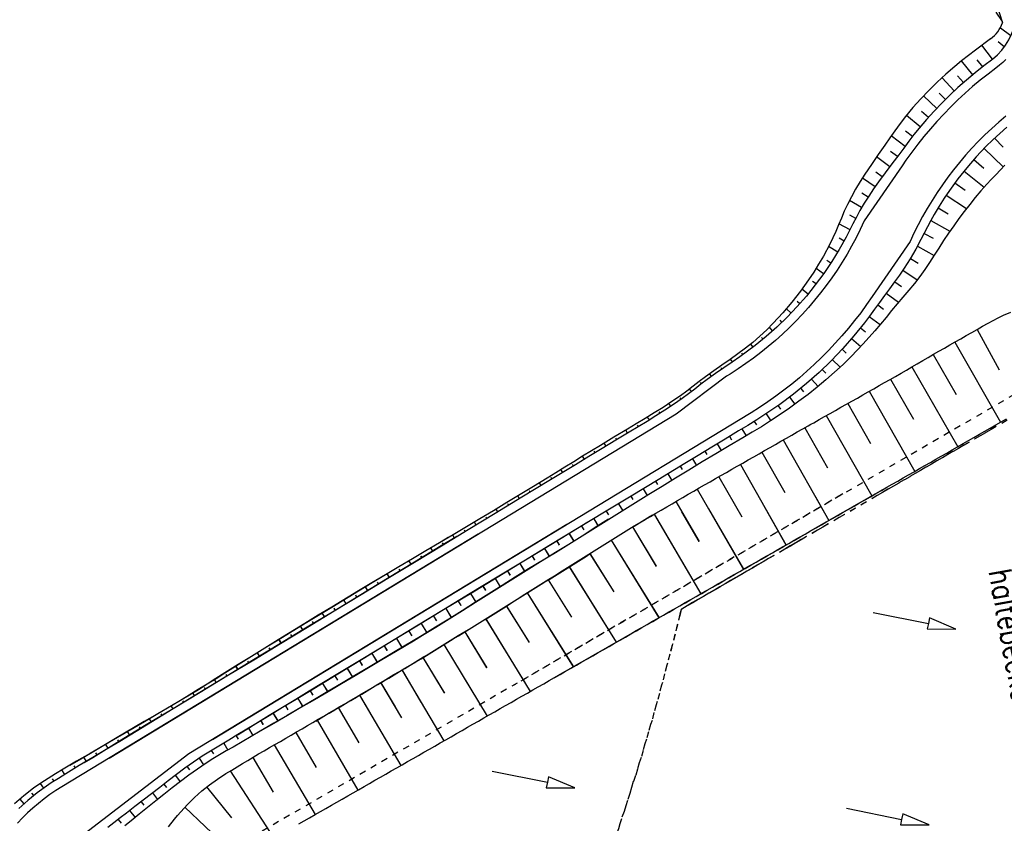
# Model space of a CAD drawing. Extents: x 446005 to 446745, y 447032 to 448234.
# Tile 104 of 127: x 446095 to 446174, y 447791 to 447855. Entities that reach past the tile are written whole.
import ezdxf

# ---------------------------------------------------------------- set-up
doc = ezdxf.new("R2010")
doc.units = 0
doc.header["$LTSCALE"] = 2
doc.header["$MEASUREMENT"] = 0
doc.linetypes.add('ACAD_ISO03W100', pattern=[0.5, 0.25, -0.25])
doc.linetypes.add('AUSGEZOGEN', pattern=[0])
for name, color, linetype in [('DB-Regenrückhaltebecken_903a', 15, 'CONTINUOUS'), ('DB-Wegboeschungen', 15, 'CONTINUOUS'), ('DB-Wegböschungen', 15, 'CONTINUOUS'), ('DB-Wege', 15, 'CONTINUOUS'), ('FBRTOP', 250, 'AUSGEZOGEN'), ('LAERMWAND', 1, 'AUSGEZOGEN')]:
    doc.layers.add(name, color=color, linetype=linetype)
doc.styles.add('ROMANS', font='romans.shx', dxfattribs={"width": 0.8})

msp = doc.modelspace()

# ---------------------------------------------------------------- linework, layer by layer
at = {"layer": 'DB-Regenrückhaltebecken_903a', "linetype": 'Continuous'}
for p, q in [((446171.787, 447829.996), (446173.527, 447826.762)), ((446169.998, 447828.975), (446173.64, 447822.596)), ((446168.283, 447827.993), (446170.111, 447824.807)), ((446166.582, 447827.003), (446170.232, 447820.643)), ((446164.883, 447826.027), (446166.7, 447822.844)), ((446163.178, 447825.061), (446166.802, 447818.678)), ((446161.466, 447824.091), (446163.28, 447820.895)), ((446159.753, 447823.12), (446163.387, 447816.721)), ((446158.038, 447822.155), (446159.859, 447818.949)), ((446156.329, 447821.18), (446159.972, 447814.765)), ((446154.619, 447820.206), (446156.441, 447816.996)), ((446152.909, 447819.231), (446156.557, 447812.808)), ((446151.192, 447818.253), (446153.024, 447815.043)), ((446149.47, 447817.265), (446153.163, 447810.863)), ((446163.161, 447817.107), (446163.376, 447816.728)), ((446147.754, 447816.269), (446149.612, 447813.081)), ((446154.643, 447816.167), (446156.545, 447812.816)), ((446158.902, 447816.637), (446159.961, 447814.772)), ((446146.051, 447815.266), (446149.77, 447808.919)), ((446148.221, 447815.458), (446149.601, 447813.09)), ((446150.37, 447815.695), (446153.152, 447810.872)), ((446152.511, 447815.931), (446153.013, 447815.052)), ((446146.072, 447815.22), (446149.758, 447808.928)), ((446144.307, 447814.256), (446146.197, 447811.113)), ((446144.318, 447814.246), (446146.208, 447811.104)), ((446142.603, 447813.192), (446146.416, 447807.014)), ((446142.614, 447813.183), (446146.428, 447807.004)), ((446140.903, 447812.12), (446142.823, 447809.087)), ((446140.914, 447812.11), (446142.834, 447809.078)), ((446139.26, 447811.083), (446143.011, 447805.064)), ((446139.271, 447811.072), (446143.023, 447805.054)), ((446137.59, 447810.041), (446139.446, 447807.063)), ((446137.602, 447810.031), (446139.458, 447807.053)), ((446135.917, 447809.005), (446139.595, 447803.106)), ((446135.929, 447808.995), (446139.607, 447803.096)), ((446134.256, 447807.951), (446136.071, 447805.039)), ((446134.268, 447807.94), (446136.083, 447805.028)), ((446132.611, 447806.916), (446136.155, 447801.136)), ((446132.623, 447806.905), (446135.755, 447801.797)), ((446130.936, 447805.899), (446132.688, 447803.026)), ((446130.948, 447805.888), (446132.7, 447803.015)), ((446129.263, 447804.88), (446132.724, 447799.171)), ((446129.275, 447804.869), (446131.594, 447801.044)), ((446127.6, 447803.843), (446129.304, 447801.016)), ((446127.612, 447803.832), (446129.317, 447801.005)), ((446125.929, 447802.85), (446129.279, 447797.198)), ((446125.942, 447802.838), (446127.45, 447800.294)), ((446124.238, 447801.844), (446125.905, 447799.032)), ((446124.251, 447801.831), (446125.384, 447799.92)), ((446122.554, 447800.841), (446125.856, 447795.237)), ((446122.566, 447800.829), (446123.322, 447799.547)), ((446120.865, 447799.848), (446122.503, 447797.051)), ((446120.877, 447799.835), (446121.265, 447799.174)), ((446119.172, 447798.86), (446122.427, 447793.273)), ((446117.472, 447797.869), (446119.095, 447795.082)), ((446115.762, 447796.877), (446119.018, 447791.32)), ((446114.054, 447795.884), (446115.686, 447793.115)), ((446112.247, 447794.799), (446115.731, 447789.437)), ((446110.372, 447793.524), (446112.351, 447791.052)), ((446108.623, 447791.903), (446113.162, 447787.632))]:
    msp.add_line(p, q, dxfattribs=at)
at = {"layer": 'DB-Regenrückhaltebecken_903a', "linetype": 'ACAD_ISO03W100'}
for p, q in [((446175.608, 447825.309), (446134.858, 447801.635)), ((446161.069, 447816.876), (446114.635, 447789.908))]:
    msp.add_line(p, q, dxfattribs=at)
at = {"layer": 'DB-Regenrückhaltebecken_903a', "linetype": 'Continuous'}
for points in [[(446119.061, 447798.776), (446119.285, 447798.906), (446119.716, 447799.158), (446120.148, 447799.41), (446120.58, 447799.662), (446121.012, 447799.914), (446121.444, 447800.166), (446121.876, 447800.418), (446122.306, 447800.674), (446122.735, 447800.929), (446123.165, 447801.185), (446123.595, 447801.441), (446124.024, 447801.697), (446124.454, 447801.953), (446124.884, 447802.208), (446125.313, 447802.464), (446125.743, 447802.72), (446126.173, 447802.976), (446126.602, 447803.232), (446127.032, 447803.487), (446127.462, 447803.743), (446127.677, 447803.87), (446127.891, 447804), (446128.104, 447804.132), (446128.315, 447804.266), (446128.739, 447804.532), (446129.162, 447804.798), (446129.587, 447805.062), (446130.015, 447805.322), (446130.443, 447805.581), (446130.87, 447805.841), (446131.298, 447806.1), (446131.725, 447806.36), (446132.153, 447806.619), (446132.58, 447806.879), (446132.794, 447807.008), (446133.007, 447807.139), (446133.219, 447807.273), (446133.43, 447807.407), (446133.852, 447807.676), (446134.275, 447807.944), (446134.697, 447808.213), (446135.12, 447808.481), (446135.542, 447808.749), (446135.965, 447809.018), (446136.387, 447809.286), (446136.812, 447809.55), (446137.24, 447809.81), (446137.667, 447810.07), (446138.094, 447810.33), (446138.518, 447810.597), (446138.941, 447810.864), (446139.364, 447811.131), (446139.787, 447811.398), (446140.21, 447811.665), (446140.634, 447811.932), (446141.057, 447812.2), (446141.48, 447812.467), (446141.903, 447812.734), (446142.326, 447813.001), (446142.75, 447813.268), (446143.173, 447813.535), (446143.596, 447813.803), (446143.807, 447813.937), (446144.019, 447814.069), (446144.234, 447814.197), (446144.45, 447814.323), (446144.881, 447814.577), (446145.312, 447814.831), (446145.743, 447815.085), (446146.174, 447815.338), (446146.604, 447815.592), (446147.035, 447815.846), (446147.466, 447816.099), (446147.897, 447816.353), (446148.328, 447816.607), (446148.76, 447816.858), (446149.194, 447817.107), (446149.628, 447817.356), (446150.061, 447817.605), (446150.495, 447817.853), (446150.929, 447818.102), (446151.363, 447818.35), (446151.797, 447818.598), (446152.232, 447818.845), (446152.666, 447819.093), (446153.101, 447819.341), (446153.535, 447819.588), (446153.969, 447819.836), (446154.404, 447820.083), (446154.838, 447820.331), (446155.273, 447820.578), (446155.707, 447820.826), (446156.141, 447821.073), (446156.576, 447821.321), (446157.01, 447821.569), (446157.445, 447821.816), (446157.879, 447822.064), (446158.314, 447822.311), (446158.533, 447822.432), (446158.751, 447822.553), (446159.186, 447822.799), (446159.621, 447823.046), (446160.056, 447823.292), (446160.491, 447823.539), (446160.927, 447823.785), (446161.362, 447824.032), (446161.797, 447824.278), (446162.232, 447824.525), (446162.667, 447824.771), (446163.102, 447825.018), (446163.537, 447825.264), (446163.972, 447825.511), (446164.407, 447825.757), (446164.842, 447826.004), (446165.277, 447826.25), (446165.712, 447826.497), (446166.144, 447826.748), (446166.576, 447827), (446167.008, 447827.251), (446167.44, 447827.503), (446167.872, 447827.754), (446168.305, 447828.006), (446168.738, 447828.255), (446169.172, 447828.503), (446169.607, 447828.751), (446170.041, 447828.999), (446170.475, 447829.247), (446170.909, 447829.495), (446171.343, 447829.743), (446171.777, 447829.991), (446172.212, 447830.239), (446172.646, 447830.487), (446173.048, 447830.711), (446173.455, 447830.926), (446173.872, 447831.123), (446174.477, 447831.362)], [(446138.072, 447802.217), (446138.118, 447802.243), (446138.552, 447802.492), (446138.985, 447802.74), (446139.419, 447802.989), (446139.853, 447803.237), (446140.287, 447803.486), (446140.721, 447803.734), (446141.155, 447803.983), (446141.588, 447804.232), (446142.022, 447804.48), (446142.456, 447804.729), (446142.89, 447804.977), (446143.324, 447805.226), (446143.758, 447805.474), (446144.191, 447805.723), (446144.625, 447805.972), (446145.059, 447806.22), (446145.493, 447806.469), (446145.927, 447806.717), (446146.361, 447806.966), (446146.794, 447807.214), (446147.228, 447807.463), (446147.662, 447807.712), (446148.096, 447807.96), (446148.53, 447808.209), (446148.964, 447808.457), (446149.397, 447808.706), (446149.831, 447808.954), (446150.265, 447809.203), (446150.699, 447809.452), (446151.133, 447809.7), (446151.567, 447809.949), (446152, 447810.197), (446152.434, 447810.446), (446152.868, 447810.694), (446153.302, 447810.943), (446153.736, 447811.192), (446154.17, 447811.44), (446154.603, 447811.689), (446155.037, 447811.937), (446155.471, 447812.186), (446155.905, 447812.434), (446156.339, 447812.683), (446156.773, 447812.932), (446157.206, 447813.18), (446157.64, 447813.429), (446158.074, 447813.677), (446158.508, 447813.926), (446158.942, 447814.174), (446159.376, 447814.423), (446159.809, 447814.672), (446160.243, 447814.92), (446160.677, 447815.169), (446161.111, 447815.417), (446161.545, 447815.666), (446161.979, 447815.914), (446162.412, 447816.163), (446162.846, 447816.411), (446163.28, 447816.66), (446163.714, 447816.909), (446164.148, 447817.157), (446164.582, 447817.406), (446165.015, 447817.654), (446165.449, 447817.903), (446165.883, 447818.151), (446166.317, 447818.4), (446166.751, 447818.649), (446167.185, 447818.897), (446167.618, 447819.146), (446168.052, 447819.394), (446168.486, 447819.643), (446168.92, 447819.891), (446169.354, 447820.14), (446169.788, 447820.389), (446170.221, 447820.637), (446170.655, 447820.886), (446171.089, 447821.134), (446171.523, 447821.383), (446171.957, 447821.631), (446172.391, 447821.88), (446172.825, 447822.129), (446173.258, 447822.377), (446173.692, 447822.626), (446174.126, 447822.874)], [(446117.713, 447790.573), (446118.147, 447790.822), (446118.581, 447791.07), (446119.015, 447791.319), (446119.449, 447791.567), (446119.883, 447791.816), (446120.317, 447792.064), (446120.751, 447792.313), (446121.184, 447792.561), (446121.618, 447792.81), (446122.052, 447793.058), (446122.486, 447793.307), (446122.92, 447793.555), (446123.354, 447793.804), (446123.788, 447794.052), (446124.221, 447794.301), (446124.655, 447794.549), (446125.089, 447794.798), (446125.523, 447795.046), (446125.957, 447795.295), (446126.391, 447795.543), (446126.825, 447795.792), (446127.259, 447796.04), (446127.692, 447796.289), (446128.126, 447796.538), (446128.56, 447796.786), (446128.994, 447797.035), (446129.428, 447797.283), (446129.862, 447797.532), (446130.296, 447797.78), (446130.729, 447798.029), (446131.163, 447798.277), (446131.597, 447798.526), (446132.031, 447798.774), (446132.465, 447799.023), (446132.899, 447799.271), (446133.333, 447799.52), (446133.767, 447799.768), (446134.2, 447800.017), (446134.634, 447800.265), (446135.068, 447800.514), (446135.502, 447800.762), (446135.936, 447801.011), (446136.37, 447801.259), (446136.804, 447801.508), (446137.237, 447801.756), (446137.671, 447802.005), (446138.105, 447802.253), (446138.539, 447802.502), (446138.973, 447802.75), (446139.407, 447802.999), (446139.841, 447803.247), (446140.275, 447803.496), (446140.708, 447803.744), (446141.142, 447803.993), (446141.576, 447804.241), (446142.01, 447804.49), (446142.444, 447804.738), (446142.878, 447804.987), (446143.312, 447805.236), (446143.745, 447805.484), (446144.179, 447805.733), (446144.613, 447805.981), (446145.047, 447806.23), (446145.481, 447806.478), (446145.915, 447806.727), (446146.349, 447806.975), (446146.783, 447807.224), (446147.216, 447807.472), (446147.65, 447807.721), (446148.084, 447807.969), (446148.518, 447808.218), (446148.952, 447808.466), (446149.386, 447808.715), (446149.82, 447808.963), (446150.253, 447809.212), (446150.687, 447809.46), (446151.121, 447809.709), (446151.555, 447809.957), (446151.989, 447810.206), (446152.423, 447810.454), (446152.857, 447810.703), (446153.291, 447810.951), (446153.724, 447811.2), (446154.158, 447811.448), (446154.592, 447811.697), (446155.026, 447811.945), (446155.46, 447812.194), (446155.894, 447812.442), (446156.328, 447812.691), (446156.761, 447812.939), (446157.195, 447813.188), (446157.629, 447813.436), (446158.063, 447813.685), (446158.497, 447813.934), (446158.931, 447814.182), (446159.365, 447814.431), (446159.799, 447814.679), (446160.232, 447814.928), (446160.666, 447815.176), (446161.1, 447815.425), (446161.534, 447815.673), (446161.968, 447815.922), (446162.402, 447816.17), (446162.836, 447816.419), (446163.269, 447816.667), (446163.703, 447816.916), (446164.137, 447817.164), (446164.247, 447817.227)], [(446107.336, 447790.333), (446107.808, 447790.952), (446108.054, 447791.255), (446108.307, 447791.553), (446108.836, 447792.129), (446109.394, 447792.68), (446109.98, 447793.203), (446110.592, 447793.696), (446111.231, 447794.157), (446111.892, 447794.585), (446112.131, 447794.729), (446112.37, 447794.872), (446112.799, 447795.13), (446113.227, 447795.387), (446113.656, 447795.645), (446114.085, 447795.902), (446114.516, 447796.155), (446114.949, 447796.406), (446115.381, 447796.657), (446115.814, 447796.907), (446116.247, 447797.158), (446116.679, 447797.408), (446117.112, 447797.659), (446117.544, 447797.911), (446117.976, 447798.163), (446118.408, 447798.415), (446118.84, 447798.667), (446119.272, 447798.919), (446119.704, 447799.171), (446120.135, 447799.422), (446120.567, 447799.674), (446120.999, 447799.926), (446121.431, 447800.178), (446121.863, 447800.43), (446122.293, 447800.686), (446122.723, 447800.942), (446123.152, 447801.197), (446123.582, 447801.453), (446124.012, 447801.709), (446124.441, 447801.965), (446124.871, 447802.22), (446125.301, 447802.476), (446125.731, 447802.732), (446126.16, 447802.988), (446126.59, 447803.243), (446127.02, 447803.499), (446127.45, 447803.755), (446127.665, 447803.882), (446127.879, 447804.011), (446128.091, 447804.143), (446128.303, 447804.277), (446128.726, 447804.544), (446129.15, 447804.81), (446129.575, 447805.073), (446130.003, 447805.333), (446130.43, 447805.592), (446130.858, 447805.852), (446131.286, 447806.111), (446131.713, 447806.371), (446132.141, 447806.63), (446132.568, 447806.89), (446132.782, 447807.019), (446132.996, 447807.15), (446133.207, 447807.283), (446133.418, 447807.418), (446133.841, 447807.687), (446134.263, 447807.955), (446134.686, 447808.223), (446135.108, 447808.492), (446135.531, 447808.76), (446135.953, 447809.028), (446136.376, 447809.297), (446136.801, 447809.561), (446137.228, 447809.821), (446137.655, 447810.081), (446138.083, 447810.341), (446138.506, 447810.607), (446138.93, 447810.874), (446139.353, 447811.141), (446139.776, 447811.408), (446140.199, 447811.675), (446140.622, 447811.942), (446141.046, 447812.209), (446141.469, 447812.477), (446141.892, 447812.744), (446142.315, 447813.011), (446142.738, 447813.278), (446143.162, 447813.545), (446143.585, 447813.812), (446143.796, 447813.947), (446144.008, 447814.079), (446144.223, 447814.207), (446144.439, 447814.333), (446144.87, 447814.586), (446145.301, 447814.84), (446145.732, 447815.094), (446145.918, 447815.203)], [(446163.495, 447807.442), (446167.892, 447806.555), (446167.803, 447806.116), (446170.091, 447806.112), (446167.981, 447806.995), (446167.892, 447806.555)], [(446133.129, 447794.781), (446137.526, 447793.895), (446137.438, 447793.455), (446139.725, 447793.452), (446137.615, 447794.334), (446137.526, 447793.895)], [(446161.362, 447791.825), (446165.759, 447790.939), (446165.67, 447790.499), (446167.958, 447790.496), (446165.848, 447791.379), (446165.759, 447790.939)]]:
    msp.add_lwpolyline(points, dxfattribs=at)
at = {"layer": 'DB-Regenrückhaltebecken_903a', "linetype": 'ACAD_ISO03W100'}
for points in [[(446176.765, 447824.256), (446172.889, 447822.018)], [(446172.457, 447821.767), (446172.448, 447821.762), (446172.025, 447821.516), (446172.015, 447821.51), (446170.717, 447820.757), (446171.582, 447821.259)], [(446172.889, 447822.018), (446172.467, 447821.773), (446172.457, 447821.767)], [(446170.717, 447820.757), (446170.296, 447820.512), (446170.286, 447820.506), (446169.863, 447820.26), (446169.855, 447820.255), (446169.431, 447820.009), (446169.008, 447819.763)], [(446168.133, 447819.255), (446167.71, 447819.009)], [(446168.566, 447819.507), (446168.141, 447819.26), (446168.133, 447819.255)], [(446169.008, 447819.763), (446168.999, 447819.758), (446168.574, 447819.511), (446168.566, 447819.507)], [(446167.269, 447818.753), (446166.845, 447818.507), (446166.837, 447818.502), (446166.412, 447818.256)], [(446167.71, 447819.009), (446167.702, 447819.005), (446167.276, 447818.758), (446167.269, 447818.753)], [(446165.538, 447817.748), (446165.113, 447817.501), (446165.106, 447817.497)], [(446165.98, 447818.004), (446165.973, 447818), (446165.546, 447817.752), (446165.538, 447817.748)], [(446166.412, 447818.256), (446166.405, 447818.251), (446165.98, 447818.004)], [(446164.231, 447817.002), (446163.806, 447816.754), (446161.205, 447815.244)], [(446164.242, 447816.995), (446163.816, 447816.747), (446161.215, 447815.236)], [(446164.707, 447817.278), (446164.671, 447817.257), (446164.664, 447817.253), (446164.238, 447817.006), (446164.231, 447817.002)], [(446165.106, 447817.497), (446164.682, 447817.25), (446164.675, 447817.246), (446164.249, 447816.999), (446164.242, 447816.995)], [(446161.205, 447815.244), (446160.778, 447814.996), (446159.475, 447814.239)], [(446161.215, 447815.236), (446160.789, 447814.988), (446159.486, 447814.232)], [(446159.043, 447813.988), (446157.751, 447813.238)], [(446159.054, 447813.981), (446157.762, 447813.23)], [(446159.475, 447814.239), (446159.048, 447813.991), (446159.043, 447813.988)], [(446159.486, 447814.232), (446159.059, 447813.983), (446159.054, 447813.981)], [(446157.319, 447812.987), (446157.315, 447812.985), (446156.885, 447812.735), (446156.882, 447812.733), (446156.453, 447812.484)], [(446157.33, 447812.979), (446157.326, 447812.977), (446156.896, 447812.727), (446156.893, 447812.725), (446156.465, 447812.476)], [(446157.751, 447813.238), (446157.747, 447813.236), (446157.319, 447812.987)], [(446157.762, 447813.23), (446157.758, 447813.228), (446157.33, 447812.979)], [(446156.453, 447812.484), (446156.45, 447812.482), (446155.153, 447811.729)], [(446156.465, 447812.476), (446156.461, 447812.474), (446155.164, 447811.721)], [(446154.724, 447811.48), (446154.722, 447811.479), (446154.718, 447811.477), (446154.285, 447811.225), (446154.283, 447811.224)], [(446154.735, 447811.472), (446154.733, 447811.471), (446154.73, 447811.468), (446154.297, 447811.217), (446154.294, 447811.215)], [(446155.156, 447811.731), (446155.153, 447811.729), (446154.724, 447811.48)], [(446155.167, 447811.722), (446155.164, 447811.721), (446154.735, 447811.472)], [(446153.417, 447810.721), (446152.987, 447810.471), (446152.985, 447810.47)], [(446153.428, 447810.712), (446152.999, 447810.463), (446152.997, 447810.462)], [(446153.858, 447810.977), (446153.855, 447810.975), (446153.419, 447810.722), (446153.417, 447810.721)], [(446153.869, 447810.968), (446153.867, 447810.967), (446153.431, 447810.714), (446153.428, 447810.712)], [(446154.283, 447811.224), (446153.858, 447810.977)], [(446154.294, 447811.215), (446153.869, 447810.968)], [(446152.122, 447809.969), (446151.695, 447809.721)], [(446152.134, 447809.96), (446151.707, 447809.712)], [(446152.553, 447810.219), (446152.124, 447809.97), (446152.122, 447809.969)], [(446152.565, 447810.211), (446152.135, 447809.961), (446152.134, 447809.96)], [(446152.985, 447810.47), (446152.555, 447810.22), (446152.553, 447810.219)], [(446152.997, 447810.462), (446152.567, 447810.212), (446152.565, 447810.211)], [(446150.834, 447809.22), (446150.833, 447809.22), (446150.396, 447808.966), (446149.963, 447808.715), (446149.531, 447808.464), (446149.099, 447808.213), (446148.666, 447807.962), (446148.234, 447807.711), (446148.183, 447807.681)], [(446150.845, 447809.212), (446150.844, 447809.211), (446150.408, 447808.958), (446149.975, 447808.706), (446149.542, 447808.455), (446149.11, 447808.204), (446148.678, 447807.953), (446148.246, 447807.702), (446148.195, 447807.672)], [(446151.264, 447809.47), (446151.263, 447809.47), (446150.834, 447809.22)], [(446151.276, 447809.462), (446151.274, 447809.461), (446150.845, 447809.212)], [(446151.695, 447809.721), (446151.694, 447809.72), (446151.264, 447809.47)], [(446151.707, 447809.712), (446151.705, 447809.711), (446151.276, 447809.462)], [(446148.183, 447807.681), (446148.09, 447807.3), (446147.896, 447806.507), (446147.88, 447806.459)], [(446148.195, 447807.672), (446148.102, 447807.291), (446147.908, 447806.498), (446147.891, 447806.45)], [(446147.88, 447806.459), (446147.691, 447805.699), (446147.503, 447804.942), (446147.467, 447804.837)], [(446147.891, 447806.45), (446147.703, 447805.689), (446147.515, 447804.933), (446147.479, 447804.828)], [(446147.467, 447804.837), (446147.285, 447804.114)], [(446147.479, 447804.828), (446147.297, 447804.105)], [(446147.285, 447804.114), (446147.108, 447803.384), (446147.05, 447803.221)], [(446147.05, 447803.221), (446146.875, 447802.536), (446146.699, 447801.851), (446146.621, 447801.634)], [(446146.621, 447801.634), (446146.453, 447800.985), (446146.285, 447800.337), (446146.186, 447800.063)], [(446146.186, 447800.063), (446146.025, 447799.451)], [(446146.025, 447799.451), (446145.868, 447798.828), (446145.746, 447798.501)], [(446145.746, 447798.501), (446145.592, 447797.925), (446145.438, 447797.346), (446145.295, 447796.966)], [(446145.295, 447796.966), (446145.149, 447796.426), (446145.001, 447795.882), (446144.838, 447795.446)], [(446144.838, 447795.446), (446144.699, 447794.941), (446144.559, 447794.429), (446144.372, 447793.946)], [(446144.372, 447793.946), (446144.244, 447793.471), (446144.111, 447792.991), (446143.901, 447792.455)], [(446143.901, 447792.455), (446143.778, 447792.022), (446143.653, 447791.578), (446143.422, 447790.986)], [(446143.422, 447790.986), (446143.307, 447790.586), (446143.189, 447790.175), (446142.933, 447789.539)]]:
    msp.add_lwpolyline(points, dxfattribs=at)
at = {"layer": 'DB-Wegboeschungen', "linetype": 'Continuous'}
for p, q in [((446173.309, 447855.918), (446173.801, 447854.434)), ((446173.63, 447854.039), (446174.474, 447853.411)), ((446173.943, 447852.507), (446173.447, 447852.923)), ((446173.015, 447851.527), (446172.159, 447852.644)), ((446171.441, 447850.295), (446170.545, 447851.402)), ((446172.221, 447850.915), (446171.785, 447851.473)), ((446169.955, 447848.999), (446168.984, 447850.056)), ((446170.686, 447849.66), (446170.219, 447850.202)), ((446168.557, 447847.612), (446167.517, 447848.604)), ((446169.247, 447848.316), (446168.742, 447848.828)), ((446167.248, 447846.144), (446166.151, 447847.052)), ((446167.89, 447846.889), (446167.354, 447847.365)), ((446166.033, 447844.578), (446164.924, 447845.408)), ((446166.634, 447845.373), (446166.078, 447845.805)), ((446173.174, 447845.247), (446173.862, 447844.522)), ((446172.328, 447844.405), (446173.844, 447842.942)), ((446164.823, 447842.963), (446163.769, 447843.751)), ((446165.43, 447843.769), (446164.887, 447844.175)), ((446171.52, 447843.532), (446172.303, 447842.832)), ((446163.641, 447841.354), (446162.637, 447842.055)), ((446164.223, 447842.159), (446163.711, 447842.535)), ((446170.745, 447842.618), (446172.336, 447841.325)), ((446170.014, 447841.675), (446170.818, 447841.078)), ((446163.085, 447840.536), (446162.592, 447840.857)), ((446169.322, 447840.7), (446170.933, 447839.616)), ((446162.569, 447839.7), (446161.601, 447840.271)), ((446168.672, 447839.695), (446169.466, 447839.216)), ((446162.099, 447838.834), (446161.631, 447839.086)), ((446161.648, 447837.938), (446160.769, 447838.4)), ((446168.084, 447838.664), (446169.611, 447837.826)), ((446161.177, 447837.035), (446160.773, 447837.258)), ((446167.546, 447837.631), (446168.263, 447837.253)), ((446160.664, 447836.144), (446159.935, 447836.589)), ((446167.017, 447836.627), (446168.35, 447835.891)), ((446166.462, 447835.657), (446167.082, 447835.28)), ((446160.119, 447835.279), (446159.788, 447835.496)), ((446159.544, 447834.434), (446158.94, 447834.859)), ((446165.862, 447834.713), (446167.009, 447833.949)), ((446158.939, 447833.612), (446158.665, 447833.819)), ((446165.212, 447833.793), (446165.739, 447833.416)), ((446158.304, 447832.812), (446157.816, 447833.212)), ((446164.532, 447832.874), (446165.515, 447832.157)), ((446157.637, 447832.037), (446157.425, 447832.227)), ((446163.855, 447831.949), (446164.316, 447831.608)), ((446156.945, 447831.291), (446156.578, 447831.642)), ((446163.178, 447831.026), (446164.044, 447830.374)), ((446155.482, 447829.876), (446155.218, 447830.17)), ((446156.226, 447830.57), (446156.069, 447830.731)), ((446162.486, 447830.127), (446162.886, 447829.808)), ((446153.919, 447828.581), (446153.73, 447828.826)), ((446154.714, 447829.212), (446154.602, 447829.346)), ((446161.766, 447829.255), (446162.499, 447828.626)), ((446153.1, 447827.983), (446153.019, 447828.096)), ((446161.016, 447828.409), (446161.351, 447828.098)), ((446152.27, 447827.406), (446152.122, 447827.619)), ((446160.236, 447827.589), (446160.85, 447826.974)), ((446150.618, 447826.252), (446150.471, 447826.454)), ((446151.44, 447826.833), (446151.368, 447826.936)), ((446159.425, 447826.794), (446159.707, 447826.492)), ((446149.809, 447825.653), (446149.734, 447825.753)), ((446158.587, 447826.029), (446159.099, 447825.441)), ((446149.006, 447825.041), (446148.855, 447825.243)), ((446157.72, 447825.292), (446157.953, 447825.008)), ((446147.362, 447823.863), (446147.215, 447824.08)), ((446148.194, 447824.439), (446148.119, 447824.543)), ((446155.912, 447823.911), (446156.11, 447823.636)), ((446156.829, 447824.585), (446157.253, 447824.031)), ((446146.514, 447823.311), (446146.441, 447823.424)), ((446154.972, 447823.269), (446155.342, 447822.715)), ((446144.791, 447822.254), (446144.72, 447822.371)), ((446145.655, 447822.777), (446145.512, 447823.008)), ((446154.008, 447822.659), (446154.184, 447822.381)), ((446143.926, 447821.733), (446143.786, 447821.968)), ((446153.031, 447822.065), (446153.367, 447821.512)), ((446142.201, 447820.686), (446142.059, 447820.923)), ((446143.063, 447821.21), (446142.992, 447821.328)), ((446151.066, 447820.874), (446151.39, 447820.334)), ((446152.048, 447821.471), (446152.212, 447821.197)), ((446141.339, 447820.162), (446141.267, 447820.282)), ((446150.083, 447820.276), (446150.243, 447820.01)), ((446139.613, 447819.114), (446139.542, 447819.235)), ((446140.476, 447819.638), (446140.332, 447819.881)), ((446149.1, 447819.68), (446149.416, 447819.154)), ((446138.751, 447818.591), (446138.612, 447818.824)), ((446147.134, 447818.486), (446147.452, 447817.957)), ((446148.117, 447819.083), (446148.275, 447818.821)), ((446137.026, 447817.543), (446136.895, 447817.764)), ((446137.888, 447818.067), (446137.822, 447818.179)), ((446146.151, 447817.89), (446146.312, 447817.622)), ((446136.163, 447817.019), (446136.098, 447817.13)), ((446145.168, 447817.293), (446145.493, 447816.752)), ((446134.438, 447815.972), (446134.373, 447816.083)), ((446135.301, 447816.496), (446135.169, 447816.717)), ((446143.203, 447816.099), (446143.536, 447815.544)), ((446144.186, 447816.696), (446144.35, 447816.423)), ((446133.576, 447815.448), (446133.444, 447815.67)), ((446142.22, 447815.502), (446142.39, 447815.219)), ((446131.851, 447814.401), (446131.717, 447814.626)), ((446132.713, 447814.925), (446132.647, 447815.036)), ((446141.237, 447814.906), (446141.586, 447814.323)), ((446130.988, 447813.877), (446130.919, 447813.993)), ((446139.271, 447813.712), (446139.641, 447813.095)), ((446140.254, 447814.309), (446140.434, 447814.009)), ((446129.263, 447812.83), (446129.187, 447812.958)), ((446130.126, 447813.354), (446129.981, 447813.597)), ((446138.288, 447813.115), (446138.477, 447812.801)), ((446128.401, 447812.306), (446128.243, 447812.572)), ((446137.305, 447812.518), (446137.686, 447811.885)), ((446126.676, 447811.259), (446126.506, 447811.544)), ((446127.538, 447811.783), (446127.456, 447811.92)), ((446135.339, 447811.325), (446135.721, 447810.689)), ((446136.322, 447811.922), (446136.512, 447811.605)), ((446125.814, 447810.736), (446125.725, 447810.883)), ((446134.357, 447810.728), (446134.551, 447810.404)), ((446124.09, 447809.689), (446123.996, 447809.843)), ((446124.952, 447810.212), (446124.769, 447810.516)), ((446133.374, 447810.131), (446133.772, 447809.468)), ((446123.228, 447809.166), (446123.04, 447809.474)), ((446132.391, 447809.535), (446132.595, 447809.195)), ((446121.504, 447808.119), (446121.314, 447808.426)), ((446122.367, 447808.643), (446122.271, 447808.796)), ((446130.425, 447808.341), (446130.64, 447807.983)), ((446131.408, 447808.938), (446131.826, 447808.24)), ((446120.641, 447807.595), (446120.546, 447807.749)), ((446129.442, 447807.744), (446129.881, 447807.012)), ((446118.916, 447806.548), (446118.821, 447806.701)), ((446119.779, 447807.071), (446119.588, 447807.379)), ((446128.459, 447807.147), (446128.682, 447806.775)), ((446118.054, 447806.024), (446117.865, 447806.329)), ((446126.493, 447805.954), (446126.717, 447805.58)), ((446127.476, 447806.551), (446127.926, 447805.801)), ((446116.329, 447804.977), (446116.145, 447805.272)), ((446117.191, 447805.5), (446117.098, 447805.651)), ((446125.51, 447805.357), (446125.953, 447804.619)), ((446115.466, 447804.453), (446115.377, 447804.597)), ((446124.527, 447804.76), (446124.746, 447804.396)), ((446113.741, 447803.406), (446113.657, 447803.542)), ((446114.604, 447803.929), (446114.43, 447804.21)), ((446122.562, 447803.567), (446122.775, 447803.211)), ((446123.545, 447804.163), (446123.976, 447803.444)), ((446112.879, 447802.882), (446112.714, 447803.147)), ((446121.579, 447802.97), (446122.002, 447802.265)), ((446112.016, 447802.358), (446111.937, 447802.486)), ((446120.596, 447802.373), (446120.804, 447802.026)), ((446118.63, 447801.18), (446118.83, 447800.847)), ((446119.613, 447801.776), (446120.022, 447801.095)), ((446117.647, 447800.583), (446118.036, 447799.934)), ((446116.664, 447799.986), (446116.854, 447799.67)), ((446114.698, 447798.793), (446114.876, 447798.496)), ((446115.681, 447799.39), (446116.049, 447798.777))]:
    msp.add_line(p, q, dxfattribs=at)
for points in [[(446173.274, 447855.268), (446173.769, 447854.531)], [(446172.854, 447853.152), (446171.64, 447852.252), (446171.083, 447851.826), (446170.532, 447851.393), (446169.991, 447850.948), (446169.287, 447850.334), (446168.603, 447849.697), (446167.937, 447849.039), (446167.291, 447848.364), (446166.666, 447847.668), (446166.069, 447846.95), (446165.64, 447846.396), (446165.226, 447845.832), (446164.82, 447845.261), (446164.419, 447844.686), (446163.886, 447843.92), (446163.358, 447843.149), (446162.84, 447842.371), (446162.461, 447841.778), (446162.097, 447841.176), (446161.753, 447840.563), (446161.435, 447839.937), (446161.194, 447839.407), (446160.965, 447838.871), (446160.741, 447838.333), (446160.512, 447837.797), (446160.042, 447836.799), (446159.523, 447835.827), (446159.148, 447835.191), (446158.753, 447834.567), (446158.342, 447833.953), (446157.695, 447833.048), (446157.014, 447832.168), (446156.293, 447831.313), (446155.535, 447830.491), (446155.006, 447829.961), (446154.459, 447829.45), (446153.894, 447828.96), (446153.309, 447828.492), (446152.709, 447828.041), (446152.1, 447827.603), (446151.444, 447827.143), (446150.789, 447826.682), (446150.14, 447826.214), (446149.637, 447825.837), (446149.137, 447825.457), (446148.636, 447825.079), (446148.13, 447824.708), (446147.444, 447824.233), (446146.747, 447823.775), (446146.041, 447823.332), (446145.329, 447822.897), (446144.616, 447822.467), (446143.901, 447822.038), (446142.831, 447821.391), (446141.762, 447820.744), (446141.048, 447820.314), (446140.335, 447819.883), (446139.623, 447819.45), (446138.914, 447819.012), (446138.206, 447818.572), (446137.498, 447818.133), (446136.431, 447817.481), (446135.362, 447816.834), (446134.293, 447816.186), (446133.225, 447815.537), (446132.155, 447814.89), (446131.083, 447814.248), (446130.007, 447813.612), (446128.929, 447812.978), (446127.853, 447812.341), (446126.778, 447811.704), (446125.701, 447811.069), (446124.626, 447810.431), (446123.555, 447809.786), (446122.486, 447809.138), (446120.349, 447807.84), (446119.281, 447807.192), (446118.213, 447806.542), (446116.083, 447805.234), (446115.02, 447804.576), (446113.957, 447803.917), (446112.895, 447803.259), (446111.834, 447802.598), (446111.129, 447802.153), (446110.424, 447801.709), (446109.716, 447801.268), (446109.004, 447800.835), (446108.289, 447800.407), (446107.571, 447799.984), (446106.494, 447799.35), (446105.415, 447798.718), (446103.259, 447797.453), (446102.181, 447796.819), (446101.103, 447796.186), (446100.025, 447795.554), (446099.479, 447795.231)], [(446173.98, 447843.096), (446173.63, 447842.706), (446173.27, 447842.324), (446172.907, 447841.945), (446172.548, 447841.561), (446172.083, 447841.035), (446171.634, 447840.495), (446171.194, 447839.947), (446170.757, 447839.39), (446170.328, 447838.827), (446169.911, 447838.256), (446169.504, 447837.669), (446169.109, 447837.074), (446168.721, 447836.473), (446168.356, 447835.901), (446167.988, 447835.331), (446167.61, 447834.769), (446167.215, 447834.219), (446166.779, 447833.658), (446166.326, 447833.11), (446165.865, 447832.568), (446165.404, 447832.026), (446164.959, 447831.489), (446164.518, 447830.949), (446164.075, 447830.411), (446163.626, 447829.878), (446162.704, 447828.845), (446161.744, 447827.846), (446161.089, 447827.201), (446160.417, 447826.572), (446159.728, 447825.964), (446159.023, 447825.379), (446158.302, 447824.813), (446157.568, 447824.262), (446156.828, 447823.725), (446156.078, 447823.203), (446155.316, 447822.698), (446154.582, 447822.239), (446153.839, 447821.792), (446153.093, 447821.35), (446152.019, 447820.71), (446150.946, 447820.069), (446149.873, 447819.428), (446148.802, 447818.784), (446147.735, 447818.132), (446146.671, 447817.476), (446145.606, 447816.822), (446144.541, 447816.167), (446143.478, 447815.509), (446142.418, 447814.847), (446141.36, 447814.181), (446140.303, 447813.513), (446139.245, 447812.847), (446138.183, 447812.188), (446137.471, 447811.754), (446136.758, 447811.323), (446136.047, 447810.89), (446134.984, 447810.231), (446133.926, 447809.565), (446132.868, 447808.898), (446131.811, 447808.231), (446130.755, 447807.562), (446129.697, 447806.896), (446128.636, 447806.236), (446127.569, 447805.584), (446126.855, 447805.155), (446126.138, 447804.729), (446125.421, 447804.304), (446124.347, 447803.665), (446123.274, 447803.024), (446122.2, 447802.383), (446121.126, 447801.745), (446120.048, 447801.111), (446118.969, 447800.48), (446117.89, 447799.849), (446116.81, 447799.219), (446115.728, 447798.592), (446114.648, 447797.962)]]:
    msp.add_lwpolyline(points, dxfattribs=at)
msp.add_arc((446171.329, 447855.269), 2.609, 305.76992, 341.33312, dxfattribs=at)
at = {"layer": 'DB-Wegböschungen', "linetype": 'Continuous'}
for p, q in [((446141.355, 447814.7), (446141.575, 447814.333)), ((446139.26, 447813.722), (446139.63, 447813.106)), ((446140.243, 447814.319), (446140.423, 447814.019)), ((446129.252, 447812.841), (446129.176, 447812.969)), ((446130.115, 447813.365), (446130.062, 447813.453)), ((446138.277, 447813.126), (446138.466, 447812.811)), ((446128.39, 447812.318), (446128.232, 447812.584)), ((446137.294, 447812.529), (446137.674, 447811.895)), ((446126.664, 447811.271), (446126.495, 447811.556)), ((446127.527, 447811.794), (446127.445, 447811.932)), ((446135.328, 447811.336), (446135.71, 447810.7)), ((446136.311, 447811.932), (446136.501, 447811.616)), ((446125.803, 447810.748), (446125.714, 447810.895)), ((446134.345, 447810.739), (446134.539, 447810.415)), ((446124.079, 447809.701), (446123.985, 447809.855)), ((446124.94, 447810.224), (446124.757, 447810.528)), ((446133.362, 447810.142), (446133.76, 447809.479)), ((446123.216, 447809.178), (446123.028, 447809.486)), ((446132.379, 447809.546), (446132.583, 447809.206)), ((446121.492, 447808.131), (446121.302, 447808.438)), ((446122.355, 447808.655), (446122.26, 447808.808)), ((446130.413, 447808.352), (446130.628, 447807.994)), ((446131.396, 447808.949), (446131.815, 447808.251)), ((446120.63, 447807.608), (446120.534, 447807.761)), ((446129.43, 447807.756), (446129.869, 447807.024)), ((446118.905, 447806.561), (446118.809, 447806.714)), ((446119.767, 447807.084), (446119.577, 447807.391)), ((446128.447, 447807.159), (446128.671, 447806.787)), ((446118.042, 447806.037), (446117.853, 447806.342)), ((446126.481, 447805.966), (446126.705, 447805.592)), ((446127.464, 447806.562), (446127.914, 447805.812)), ((446116.317, 447804.99), (446116.133, 447805.286)), ((446117.179, 447805.513), (446117.086, 447805.664)), ((446125.498, 447805.369), (446125.941, 447804.631)), ((446115.454, 447804.466), (446115.365, 447804.611)), ((446124.515, 447804.772), (446124.734, 447804.408)), ((446113.729, 447803.419), (446113.644, 447803.556)), ((446114.592, 447803.943), (446114.418, 447804.223)), ((446122.549, 447803.579), (446122.763, 447803.223)), ((446123.532, 447804.176), (446123.964, 447803.456)), ((446112.866, 447802.895), (446112.702, 447803.161)), ((446121.566, 447802.982), (446121.989, 447802.277)), ((446111.141, 447801.848), (446110.992, 447802.088)), ((446112.004, 447802.372), (446111.925, 447802.499)), ((446120.583, 447802.386), (446120.792, 447802.038)), ((446110.279, 447801.325), (446110.208, 447801.438)), ((446118.617, 447801.192), (446118.817, 447800.86)), ((446119.6, 447801.789), (446120.009, 447801.108)), ((446108.554, 447800.278), (446108.484, 447800.39)), ((446109.416, 447800.801), (446109.279, 447801.023)), ((446117.635, 447800.596), (446118.024, 447799.947)), ((446107.691, 447799.754), (446107.545, 447799.99)), ((446116.652, 447799.999), (446116.841, 447799.683)), ((446105.966, 447798.707), (446105.804, 447798.968)), ((446106.828, 447799.23), (446106.751, 447799.354)), ((446114.685, 447798.806), (446114.863, 447798.51)), ((446115.668, 447799.403), (446116.036, 447798.79)), ((446105.103, 447798.183), (446105.018, 447798.32)), ((446113.704, 447798.207), (446114.049, 447797.631)), ((446103.378, 447797.136), (446103.285, 447797.286)), ((446104.241, 447797.66), (446104.062, 447797.947)), ((446112.721, 447797.61), (446112.89, 447797.328)), ((446102.515, 447796.612), (446102.323, 447796.925)), ((446110.742, 447796.428), (446110.911, 447796.157)), ((446111.734, 447797.02), (446112.066, 447796.467)), ((446100.787, 447795.564), (446100.585, 447795.905)), ((446101.651, 447796.088), (446101.553, 447796.251)), ((446109.765, 447795.806), (446110.117, 447795.277)), ((446099.066, 447794.518), (446098.843, 447794.878)), ((446099.925, 447795.042), (446099.819, 447795.218)), ((446108.814, 447795.139), (446108.999, 447794.883)), ((446098.215, 447793.987), (446098.095, 447794.17)), ((446107.888, 447794.449), (446108.267, 447793.942)), ((446097.384, 447793.432), (446097.12, 447793.799)), ((446106.973, 447793.749), (446107.167, 447793.493)), ((446095.831, 447792.192), (446095.498, 447792.556)), ((446096.587, 447792.837), (446096.439, 447793.02)), ((446106.063, 447793.046), (446106.459, 447792.524)), ((446105.148, 447792.346), (446105.354, 447792.078)), ((446103.329, 447790.936), (446103.552, 447790.649)), ((446104.235, 447791.644), (446104.665, 447791.091))]:
    msp.add_line(p, q, dxfattribs=at)
for points in [[(446142.407, 447814.857), (446141.349, 447814.191), (446140.292, 447813.523), (446139.234, 447812.857), (446138.172, 447812.198), (446137.46, 447811.765), (446136.747, 447811.333), (446136.035, 447810.9), (446134.973, 447810.241), (446133.914, 447809.576), (446132.857, 447808.909), (446131.8, 447808.242), (446130.743, 447807.574), (446129.685, 447806.908), (446128.624, 447806.247), (446127.557, 447805.595), (446126.842, 447805.167), (446126.126, 447804.741), (446125.409, 447804.316), (446124.335, 447803.677), (446123.261, 447803.037), (446122.188, 447802.396), (446121.113, 447801.757), (446120.036, 447801.124), (446118.956, 447800.493), (446117.877, 447799.862), (446116.797, 447799.232), (446115.716, 447798.605), (446114.635, 447797.975), (446113.917, 447797.553), (446113.199, 447797.13), (446112.48, 447796.708), (446111.939, 447796.394), (446111.4, 447796.078), (446110.865, 447795.755), (446110.337, 447795.421), (446109.644, 447794.954), (446108.965, 447794.467), (446108.296, 447793.965), (446107.632, 447793.451), (446106.973, 447792.932), (446106.316, 447792.41), (446105.658, 447791.887), (446105.001, 447791.362), (446104.348, 447790.833), (446103.86, 447790.434)], [(446129.625, 447813.405), (446128.918, 447812.989), (446127.842, 447812.353), (446126.766, 447811.716), (446125.69, 447811.081), (446124.615, 447810.443), (446123.543, 447809.799), (446122.475, 447809.15), (446120.338, 447807.853), (446119.269, 447807.204), (446118.201, 447806.555), (446116.071, 447805.247), (446115.008, 447804.589), (446113.945, 447803.931), (446112.882, 447803.273), (446111.821, 447802.611), (446111.116, 447802.167), (446110.411, 447801.722), (446109.704, 447801.282), (446108.992, 447800.849), (446108.276, 447800.422), (446107.559, 447799.998), (446106.481, 447799.365), (446105.402, 447798.733), (446103.246, 447797.467), (446102.168, 447796.834), (446101.09, 447796.201), (446100.012, 447795.569), (446098.935, 447794.933), (446098.334, 447794.573), (446097.738, 447794.204), (446097.152, 447793.822), (446096.579, 447793.42), (446095.803, 447792.815), (446095.062, 447792.166)]]:
    msp.add_lwpolyline(points, dxfattribs=at)
at = {"layer": 'DB-Wege', "linetype": 'Continuous'}
for points in [[(446173.025, 447851.535), (446172.315, 447850.988), (446171.613, 447850.434), (446170.923, 447849.865), (446170.252, 447849.273), (446169.599, 447848.661), (446168.963, 447848.031), (446168.342, 447847.385), (446167.741, 447846.722), (446167.162, 447846.04), (446166.744, 447845.516), (446166.336, 447844.983), (446165.934, 447844.445), (446165.533, 447843.907), (446164.993, 447843.188), (446164.452, 447842.468), (446163.919, 447841.743), (446163.524, 447841.188), (446163.142, 447840.624), (446162.777, 447840.049), (446162.433, 447839.462), (446162.153, 447838.939), (446161.884, 447838.41), (446161.619, 447837.879), (446161.347, 447837.351), (446160.793, 447836.359), (446160.194, 447835.393), (446159.557, 447834.451), (446158.883, 447833.537), (446158.17, 447832.651), (446157.421, 447831.797), (446156.636, 447830.974), (446155.819, 447830.184), (446154.971, 447829.428), (446154.089, 447828.711), (446153.482, 447828.257), (446152.865, 447827.818), (446152.242, 447827.386), (446151.58, 447826.93), (446150.922, 447826.47), (446150.27, 447825.999), (446149.768, 447825.622), (446149.269, 447825.241), (446148.768, 447824.861), (446148.263, 447824.488), (446147.58, 447824.01), (446146.885, 447823.549), (446146.18, 447823.101), (446145.471, 447822.665), (446144.757, 447822.233), (446144.043, 447821.804), (446142.974, 447821.156), (446141.906, 447820.506), (446140.838, 447819.857), (446139.769, 447819.209), (446137.633, 447817.912), (446135.496, 447816.614), (446133.359, 447815.317), (446131.222, 447814.019), (446129.085, 447812.722), (446126.948, 447811.424), (446124.811, 447810.127), (446122.674, 447808.829), (446120.537, 447807.532), (446118.4, 447806.234), (446116.263, 447804.937), (446114.126, 447803.639), (446111.989, 447802.342), (446109.852, 447801.044), (446107.715, 447799.747), (446105.578, 447798.449), (446103.441, 447797.152), (446102.373, 447796.503), (446101.304, 447795.854), (446100.614, 447795.437)], [(446174.071, 447851.516), (446173.824, 447851.272), (446173.565, 447851.043), (446173.282, 447850.822), (446172.649, 447850.344), (446172.027, 447849.85), (446171.418, 447849.341), (446170.823, 447848.816), (446170.24, 447848.277), (446169.672, 447847.723), (446169.117, 447847.155), (446168.578, 447846.573), (446168.052, 447845.978), (446167.543, 447845.37), (446167.048, 447844.749), (446166.569, 447844.116), (446166.107, 447843.471), (446165.796, 447843.017), (446162.786, 447838.644), (446162.469, 447837.966), (446162.133, 447837.297), (446161.779, 447836.638), (446161.408, 447835.988), (446161.02, 447835.349), (446160.614, 447834.719), (446160.192, 447834.102), (446159.754, 447833.495), (446159.3, 447832.9), (446158.83, 447832.318), (446158.344, 447831.749), (446157.844, 447831.193), (446157.328, 447830.65), (446156.799, 447830.121), (446156.255, 447829.607), (446155.698, 447829.107), (446155.128, 447828.622), (446154.545, 447828.153), (446153.95, 447827.7), (446153.343, 447827.262), (446152.724, 447826.841), (446152.094, 447826.437), (446151.814, 447826.264), (446147.799, 447823.242), (446102.594, 447795.795)], [(446174.071, 447847), (446173.501, 447846.515), (446172.945, 447846.015), (446172.402, 447845.5), (446171.873, 447844.971), (446171.358, 447844.428), (446170.858, 447843.871), (446170.373, 447843.301), (446169.903, 447842.719), (446169.449, 447842.124), (446169.011, 447841.517), (446168.59, 447840.898), (446168.185, 447840.269), (446167.797, 447839.629), (446167.427, 447838.979), (446167.073, 447838.319), (446166.738, 447837.65), (446166.43, 447836.993), (446163.42, 447832.619), (446162.969, 447831.966), (446162.502, 447831.325), (446162.018, 447830.695), (446161.519, 447830.078), (446161.004, 447829.474), (446160.475, 447828.883), (446159.93, 447828.305), (446159.372, 447827.742), (446158.799, 447827.192), (446158.212, 447826.657), (446157.612, 447826.138), (446157, 447825.633), (446156.375, 447825.144), (446155.737, 447824.671), (446155.088, 447824.214), (446154.428, 447823.774), (446153.757, 447823.35), (446153.63, 447823.273), (446110.829, 447797.286)], [(446174.145, 447846.12), (446173.575, 447845.62), (446173.022, 447845.102), (446172.485, 447844.567), (446171.705, 447843.74), (446170.96, 447842.882), (446170.253, 447841.993), (446169.581, 447841.075), (446169.153, 447840.449), (446168.744, 447839.812), (446168.357, 447839.16), (446168.083, 447838.663), (446167.819, 447838.16), (446167.559, 447837.655), (446167.297, 447837.15), (446166.88, 447836.379), (446166.441, 447835.621), (446165.974, 447834.881), (446165.592, 447834.322), (446165.197, 447833.772), (446164.794, 447833.226), (446164.39, 447832.682), (446163.993, 447832.139), (446163.598, 447831.596), (446163.2, 447831.055), (446162.794, 447830.52), (446161.952, 447829.474), (446161.068, 447828.464), (446160.142, 447827.492), (446159.176, 447826.56), (446158.172, 447825.669), (446157.132, 447824.819), (446156.058, 447824.014), (446154.951, 447823.255), (446154.227, 447822.794), (446153.494, 447822.345), (446152.759, 447821.901), (446151.689, 447821.253), (446150.622, 447820.604), (446149.553, 447819.955), (446148.485, 447819.306), (446146.348, 447818.009), (446144.211, 447816.711), (446142.074, 447815.414), (446139.937, 447814.116), (446137.8, 447812.819), (446135.663, 447811.521), (446133.526, 447810.224), (446131.389, 447808.926), (446129.252, 447807.629), (446127.115, 447806.331), (446124.978, 447805.034), (446122.841, 447803.736), (446120.704, 447802.439), (446118.567, 447801.141), (446117.499, 447800.493), (446116.43, 447799.844), (446115.361, 447799.196), (446114.293, 447798.547), (446113.582, 447798.112), (446112.871, 447797.678), (446112.815, 447797.645)], [(446140.763, 447814.634), (446139.926, 447814.126), (446137.789, 447812.829), (446135.652, 447811.532), (446133.515, 447810.235), (446131.377, 447808.938), (446129.24, 447807.64), (446127.103, 447806.343), (446124.966, 447805.046), (446122.829, 447803.749), (446120.692, 447802.451), (446118.555, 447801.154), (446117.486, 447800.505), (446116.418, 447799.857), (446115.349, 447799.209), (446114.281, 447798.56), (446113.569, 447798.125), (446112.858, 447797.692), (446112.143, 447797.263), (446111.605, 447796.944), (446111.068, 447796.625), (446110.534, 447796.3), (446110.006, 447795.965), (446109.314, 447795.497), (446108.636, 447795.009), (446107.966, 447794.509), (446107.3, 447794), (446106.636, 447793.488), (446105.972, 447792.976), (446105.306, 447792.467), (446104.64, 447791.957), (446103.977, 447791.444), (446103.482, 447791.056), (446102.987, 447790.668), (446102.488, 447790.285)], [(446139.067, 447814.447), (446108.946, 447796.164), (446100.969, 447790.035), (446100.548, 447789.768), (446100.139, 447789.485), (446099.741, 447789.185), (446099.356, 447788.87), (446098.984, 447788.539), (446098.625, 447788.194), (446098.281, 447787.834), (446097.951, 447787.461), (446097.636, 447787.075), (446097.337, 447786.677), (446097.055, 447786.267), (446096.789, 447785.846), (446096.54, 447785.414), (446096.308, 447784.973), (446096.095, 447784.524), (446095.9, 447784.065), (446095.723, 447783.6), (446095.565, 447783.128), (446095.427, 447782.649)], [(446132, 447813.667), (446098.841, 447793.54), (446098.356, 447793.234), (446097.881, 447792.91), (446097.417, 447792.571), (446096.966, 447792.215), (446096.528, 447791.844), (446096.102, 447791.458), (446095.691, 447791.057), (446095.293, 447790.643)], [(446130.304, 447813.48), (446129.074, 447812.733), (446126.936, 447811.436), (446124.799, 447810.139), (446122.662, 447808.841), (446120.525, 447807.544), (446118.388, 447806.247), (446116.251, 447804.95), (446114.114, 447803.653), (446111.977, 447802.355), (446109.84, 447801.058), (446107.702, 447799.761), (446105.565, 447798.464), (446103.428, 447797.167), (446102.36, 447796.518), (446101.291, 447795.869), (446100.222, 447795.222), (446099.154, 447794.572), (446098.569, 447794.211), (446097.988, 447793.841), (446097.418, 447793.457), (446096.863, 447793.053), (446096.121, 447792.45), (446095.417, 447791.802)]]:
    msp.add_lwpolyline(points, dxfattribs=at)
msp.add_arc((446169.654, 447855.638), 5.31, 309.27938, 35.18281, dxfattribs=at)
at = {"layer": 'FBRTOP'}
msp.add_lwpolyline([(446363.327, 447740.448, 0.000002), (446366.277, 447717.758, 0.000326)], format="xyb", dxfattribs=at)
at = {"layer": 'LAERMWAND'}
msp.add_lwpolyline([(446276.561, 447983.165, -0.018115), (446271.266, 447979.393, -0.004007), (446269.264, 447978.096, -0.016869), (446268.775, 447977.808, -0.002425), (446267.125, 447976.918, -0.001483), (446264.415, 447975.485, -0.000416), (446256.131, 447971.143, -0.002386), (446254.683, 447970.394, -0.000045), (446254.585, 447970.344, -0.000001), (446246.414, 447966.171, -0.000041), (446244.534, 447965.211, -0.000018), (446240.205, 447963.001)], format="xyb", dxfattribs=at)

# ---------------------------------------------------------------- texts
at = {"layer": 'DB-Regenrückhaltebecken_903a', "linetype": 'Continuous', "style": 'ROMANS', "width": 0.8337}
msp.add_text('haltebecken', height=1.8, rotation=280.26, dxfattribs=at).set_placement((446172.704, 447810.725))

doc.saveas('drawing.dxf')
